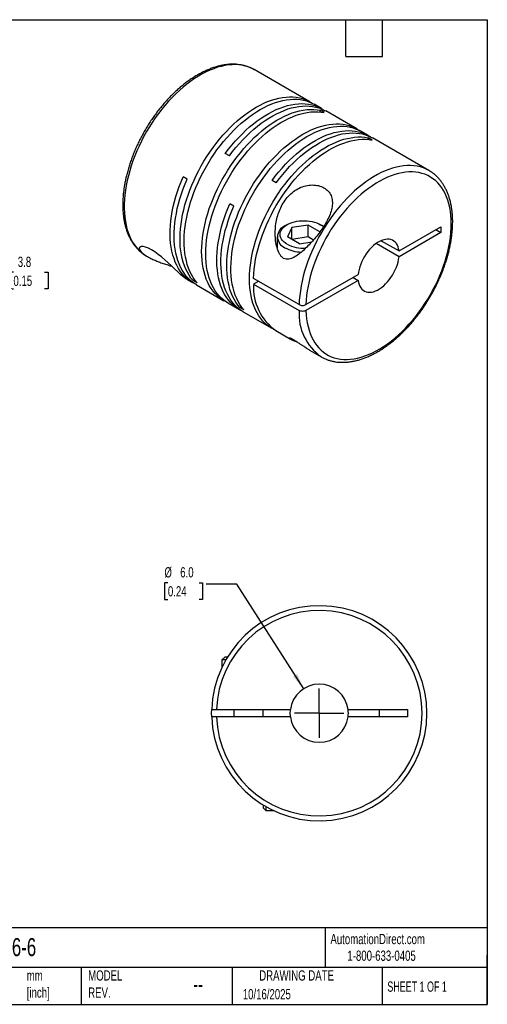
# Model space of a CAD drawing. Header units: millimetres. Extents: x 3 to 137, y 3 to 105.
# Tile 2 of 2: x 88 to 137, y 3 to 105. Entities that reach past the tile are written whole.
import ezdxf

# ---------------------------------------------------------------- set-up
doc = ezdxf.new("R2010")
doc.units = ezdxf.units.MM
doc.header["$LTSCALE"] = 0.5
doc.linetypes.add('SLD-Center', pattern=[19.05, 15.24, -1.27, 1.27, -1.27])
doc.linetypes.add('SLD-Solid', pattern=[0])
doc.layers.add('CENTER', color=40, linetype='SLD-Center')
doc.layers.add('DIMENSIONS', color=140, linetype='SLD-Solid', lineweight=25)
doc.layers.add('TEXT', color=140, linetype='SLD-Solid', lineweight=25)
doc.styles.add('SLDTEXTSTYLE0', font='TXT', dxfattribs={"width": 0.7})
doc.styles.add('SLDTEXTSTYLE1', font='TXT', dxfattribs={"width": 0.65})
doc.dimstyles.new('SLDDIMSTYLE0', dxfattribs={"dimtxt": 1.079004, "dimasz": 1.651, "dimexe": 0, "dimexo": 0.0625, "dimgap": 0.269751, "dimtad": 0, "dimtih": 1, "dimtoh": 1, "dimdec": 1, "dimrnd": 1e-09, "dimzin": 12, "dimdsep": 46, "dimtxsty": 'SLDTEXTSTYLE0', "dimsah": 1, "dimcen": 0.09, "dimadec": 0, "dimazin": 3, "dimtfac": 1, "dimtdec": 1, "dimtmove": 0, "dimatfit": 0, "dimfxl": 0, "dimfrac": 2, "dimtolj": 1, "dimtzin": 12, "dimarcsym": 0})
doc.dimstyles.new('SLDDIMSTYLE3', dxfattribs={"dimtxt": 1.079004, "dimasz": 1.651, "dimexe": 0, "dimexo": 0.0625, "dimgap": 0.269751, "dimtad": 0, "dimtih": 1, "dimtoh": 1, "dimdec": 1, "dimrnd": 1e-09, "dimzin": 4, "dimdsep": 46, "dimtxsty": 'SLDTEXTSTYLE0', "dimsah": 1, "dimcen": 0, "dimadec": 0, "dimazin": 1, "dimtfac": 1, "dimtdec": 1, "dimtofl": 0, "dimtmove": 0, "dimatfit": 3, "dimfxl": 0, "dimfrac": 2, "dimtolj": 1, "dimtzin": 12, "dimarcsym": 0})

# ---------------------------------------------------------------- blocks, each defined once
blk = doc.blocks.new('_D_4')
at = {"layer": 'DIMENSIONS'}
for p, q in [((103.59, 46.67), (103.23, 46.67)), ((103.23, 46.67), (103.23, 44.96)), ((106.8, 46.67), (107.16, 46.67)), ((107.16, 46.67), (107.16, 44.96)), ((110.7, 46.52), (107.52, 46.52)), ((117.59, 35.74), (110.7, 46.52)), ((103.23, 44.96), (103.59, 44.96)), ((107.16, 44.96), (106.8, 44.96))]:
    blk.add_line(p, q, dxfattribs=at)
blk.add_solid([(117.59, 35.74), (116.91, 37.27), (116.49, 36.99)], dxfattribs=at)
at = {"layer": 'DIMENSIONS', "char_height": 1.058, "attachment_point": 1, "style": 'SLDTEXTSTYLE0'}
for s, insert in [('%%c', (103.23, 48.28)), ('6.0', (104.86, 48.28)), ('0.24', (103.59, 46.32))]:
    blk.add_mtext(s, dxfattribs=dict(at, insert=insert))
blk = doc.blocks.new('SW_CENTERMARKSYMBOL_1')
at = {"layer": 'CENTER', "color": 0}
for q in [(0, 2.54), (-2.54, 0), (0, -2.54), (2.54, 0)]:
    blk.add_line((0, 0), q, dxfattribs=at)
blk = doc.blocks.new('_D_6')
at = {"layer": 'DIMENSIONS'}
for p, q in [((85.72, 78.71), (82.54, 78.71)), ((82.54, 78.71), (82.54, 72.87)), ((87.66, 78.71), (87.3, 78.71)), ((87.3, 78.71), (87.3, 77)), ((90.87, 78.71), (91.23, 78.71)), ((91.23, 78.71), (91.23, 77)), ((87.3, 77), (87.66, 77)), ((91.23, 77), (90.87, 77)), ((75.93, 72.87), (84.13, 72.87)), ((76.49, 69.08), (84.13, 69.08)), ((82.54, 69.08), (82.54, 65.9))]:
    blk.add_line(p, q, dxfattribs=at)
for points in [[(82.54, 72.87), (82.79, 74.52), (82.29, 74.52)], [(82.54, 69.08), (82.29, 67.43), (82.79, 67.43)]]:
    blk.add_solid(points, dxfattribs=at)
at = {"layer": 'DIMENSIONS', "char_height": 1.058, "attachment_point": 1, "style": 'SLDTEXTSTYLE0'}
for s, insert in [('3.8', (88.11, 80.32)), ('0.15', (87.66, 78.36))]:
    blk.add_mtext(s, dxfattribs=dict(at, insert=insert))

msp = doc.modelspace()

# ---------------------------------------------------------------- linework, layer by layer
for p, q in [((118.24, 96.29), (112.48, 99.62)), ((119.44, 95.6), (118.66, 96.05)), ((119.72, 95.2), (119.3, 95.44)), ((119.3, 95.26), (119.3, 95.44)), ((123.06, 93.51), (119.86, 95.36)), ((124.27, 92.81), (123.48, 93.27)), ((124.65, 92.35), (124.23, 92.6)), ((124.23, 92.42), (124.23, 92.6)), ((130.51, 89.21), (124.68, 92.57)), ((109.93, 90.73), (109.51, 90.97)), ((105.57, 88.33), (105.16, 88.57)), ((130.51, 89.21), (130.5, 89.21)), ((114.75, 87.95), (114.33, 88.19)), ((110.4, 85.55), (109.98, 85.79)), ((115.87, 83.62), (115.66, 83.49)), ((116.38, 83.32), (115.93, 82.36)), ((118.05, 83.58), (116.38, 83.32)), ((116.38, 82.1), (116.38, 83.32)), ((119.27, 82.88), (118.05, 83.58)), ((118.05, 82.36), (118.05, 83.58)), ((119.55, 83.49), (119.34, 83.62)), ((119.55, 83.49), (119.65, 83.43)), ((127.42, 80.91), (131.75, 83.41)), ((131.75, 83.41), (131.75, 82.8)), ((114.86, 82.37), (114.86, 81.23)), ((117.16, 81.65), (115.93, 82.36)), ((118.05, 82.36), (116.38, 82.1)), ((118.6, 82.04), (118.05, 82.36)), ((131.75, 82.8), (127.42, 80.3)), ((131.22, 83.11), (131.75, 82.8)), ((117.16, 81.65), (118.42, 81.85)), ((127.42, 80.3), (125.05, 81.67)), ((125.58, 81.97), (127.42, 80.91)), ((101.38, 80.39), (101.52, 80.31)), ((101.38, 80.39), (101.39, 80.38)), ((114.84, 81.25), (114.86, 81.27)), ((117.82, 75.37), (123.21, 78.48)), ((105.62, 77.94), (106.12, 77.66)), ((106.18, 77.86), (106.34, 77.95)), ((106.6, 77.62), (106.18, 77.86)), ((106.53, 77.42), (109.37, 75.78)), ((117.12, 75.37), (112.42, 78.08)), ((112.95, 77.78), (112.42, 77.47)), ((112.42, 77.47), (117.12, 74.76)), ((123.21, 77.87), (117.82, 74.76)), ((122.68, 78.18), (123.21, 77.87)), ((109.79, 75.54), (110.94, 74.87)), ((111, 75.07), (111.16, 75.16)), ((111.42, 74.83), (111, 75.07)), ((111.36, 74.63), (114.3, 72.93)), ((114.71, 72.69), (116.24, 71.81)), ((118.2, 70.68), (119.41, 69.98)), ((119.41, 69.98), (119.42, 69.98)), ((109.45, 39.01), (109.15, 38.71)), ((109.15, 38.71), (109.15, 37.92)), ((109.56, 38.71), (109.15, 38.71)), ((109.74, 39.01), (109.45, 39.01)), ((108.61, 33.59), (116.23, 33.59)), ((110.4, 33.59), (110.4, 32.84)), ((113.4, 32.84), (113.4, 33.59)), ((122.18, 33.59), (128.3, 33.59)), ((125.4, 32.84), (125.4, 33.59)), ((128.3, 33.59), (128.3, 32.84)), ((116.23, 32.84), (108.61, 32.84)), ((128.3, 32.84), (122.18, 32.84)), ((113.4, 23.75), (113.4, 23.46)), ((113.4, 23.46), (113.7, 23.16)), ((113.7, 23.57), (113.7, 23.16)), ((113.7, 23.16), (114.49, 23.16))]:
    msp.add_line(p, q)
at = {"flags": 128}
for points in [[(112.48, 99.62), (112.47, 99.62), (112.18, 99.77), (111.88, 99.9), (111.56, 99.99), (111.24, 100.07), (110.9, 100.11), (110.55, 100.14), (110.2, 100.13), (109.83, 100.1), (109.46, 100.04), (109.08, 99.96), (108.7, 99.86), (108.31, 99.72), (107.92, 99.57), (107.52, 99.38), (107.13, 99.18), (106.73, 98.95), (106.33, 98.7), (105.94, 98.42), (105.55, 98.13), (105.16, 97.81), (104.77, 97.48), (104.4, 97.12), (104.02, 96.75), (103.66, 96.36), (103.3, 95.95), (102.96, 95.53), (102.62, 95.09), (102.29, 94.64), (101.98, 94.18), (101.68, 93.71), (101.39, 93.23), (101.12, 92.74), (100.86, 92.24), (100.61, 91.74), (100.39, 91.24), (100.18, 90.73), (99.98, 90.21), (99.81, 89.7), (99.65, 89.19), (99.51, 88.68), (99.39, 88.18), (99.29, 87.68), (99.21, 87.18), (99.15, 86.69), (99.1, 86.21), (99.08, 85.74), (99.08, 85.28), (99.1, 84.84), (99.14, 84.4), (99.2, 83.98), (99.27, 83.58), (99.37, 83.19), (99.49, 82.82), (99.62, 82.47), (99.78, 82.14), (99.95, 81.82), (100.14, 81.53), (100.35, 81.26), (100.57, 81.02), (100.82, 80.79), (101.07, 80.59), (101.34, 80.41), (101.38, 80.39)], [(106.18, 77.86), (105.97, 78.12), (105.77, 78.4), (105.6, 78.71), (105.44, 79.03), (105.29, 79.38), (105.17, 79.74), (105.07, 80.12), (104.98, 80.51), (104.92, 80.93), (104.87, 81.35), (104.85, 81.79), (104.84, 82.25), (104.86, 82.71), (104.89, 83.19), (104.95, 83.67), (105.02, 84.16), (105.11, 84.66), (105.22, 85.16), (105.35, 85.66), (105.5, 86.17), (105.67, 86.68), (105.86, 87.19), (106.06, 87.7), (106.28, 88.2), (106.52, 88.71), (106.77, 89.2), (107.03, 89.69), (107.31, 90.18), (107.61, 90.65), (107.92, 91.11), (108.24, 91.57), (108.57, 92.01), (108.91, 92.43), (109.26, 92.85), (109.62, 93.24), (109.98, 93.62), (110.36, 93.98), (110.74, 94.33), (111.12, 94.65), (111.51, 94.96), (111.9, 95.24), (112.3, 95.5), (112.69, 95.74), (113.09, 95.96), (113.48, 96.15), (113.87, 96.32), (114.26, 96.46), (114.65, 96.58), (115.02, 96.68), (115.4, 96.75), (115.77, 96.79), (116.13, 96.81), (116.48, 96.8), (116.82, 96.77), (117.15, 96.71), (117.47, 96.63), (117.77, 96.52), (118.07, 96.38), (118.35, 96.23), (118.45, 96.16)], [(106.6, 77.62), (106.39, 77.88), (106.19, 78.16), (106.01, 78.47), (105.85, 78.79), (105.71, 79.13), (105.59, 79.5), (105.49, 79.88), (105.4, 80.27), (105.34, 80.69), (105.29, 81.11), (105.27, 81.55), (105.26, 82.01), (105.27, 82.47), (105.31, 82.94), (105.36, 83.43), (105.44, 83.92), (105.53, 84.41), (105.64, 84.92), (105.77, 85.42), (105.92, 85.93), (106.09, 86.44), (106.27, 86.95), (106.48, 87.46), (106.7, 87.96), (106.93, 88.47), (107.18, 88.96), (107.45, 89.45), (107.73, 89.94), (108.03, 90.41), (108.33, 90.87), (108.65, 91.33), (108.98, 91.77), (109.32, 92.19), (109.67, 92.6), (110.03, 93), (110.4, 93.38), (110.77, 93.74), (111.15, 94.09), (111.54, 94.41), (111.93, 94.72), (112.32, 95), (112.71, 95.26), (113.11, 95.5), (113.5, 95.72), (113.9, 95.91), (114.29, 96.08), (114.68, 96.22), (115.06, 96.34), (115.44, 96.44), (115.82, 96.51), (116.18, 96.55), (116.54, 96.57), (116.89, 96.56), (117.23, 96.53), (117.56, 96.47), (117.88, 96.39), (118.19, 96.28), (118.49, 96.14), (118.66, 96.05)], [(109.58, 75.66), (109.48, 75.72), (109.2, 75.88), (108.94, 76.07), (108.69, 76.28), (108.46, 76.52), (108.24, 76.77), (108.04, 77.05), (107.86, 77.35), (107.7, 77.67), (107.55, 78.01), (107.42, 78.37), (107.32, 78.75), (107.23, 79.14), (107.16, 79.55), (107.11, 79.97), (107.08, 80.41), (107.07, 80.86), (107.08, 81.32), (107.11, 81.79), (107.16, 82.27), (107.23, 82.76), (107.32, 83.26), (107.42, 83.76), (107.55, 84.27), (107.7, 84.77), (107.86, 85.28), (108.04, 85.79), (108.24, 86.3), (108.46, 86.81), (108.69, 87.31), (108.94, 87.81), (109.2, 88.3), (109.48, 88.78), (109.77, 89.26), (110.07, 89.73), (110.39, 90.18), (110.72, 90.62), (111.06, 91.05), (111.41, 91.47), (111.76, 91.87), (112.13, 92.25), (112.5, 92.62), (112.88, 92.97), (113.26, 93.3), (113.65, 93.61), (114.04, 93.89), (114.44, 94.16), (114.83, 94.4), (115.23, 94.63), (115.62, 94.82), (116.01, 95), (116.4, 95.15), (116.79, 95.27), (117.17, 95.37), (117.54, 95.45), (117.91, 95.5), (118.27, 95.52), (118.63, 95.52), (118.97, 95.49), (119.3, 95.44)], [(109.51, 90.97), (109.84, 91.41), (110.19, 91.83), (110.54, 92.24), (110.9, 92.63), (111.27, 93.01), (111.64, 93.37), (112.02, 93.71), (112.41, 94.03), (112.8, 94.33), (113.19, 94.61), (113.59, 94.86), (113.98, 95.1), (114.38, 95.31), (114.77, 95.5), (115.16, 95.66), (115.55, 95.8), (115.93, 95.91), (116.31, 96), (116.68, 96.07), (117.05, 96.1), (117.41, 96.12), (117.75, 96.1), (118.09, 96.06), (118.42, 96), (118.74, 95.91), (119.04, 95.8), (119.33, 95.66), (119.61, 95.49), (119.65, 95.47)], [(109.93, 90.73), (110.26, 91.17), (110.6, 91.59), (110.96, 92), (111.32, 92.39), (111.69, 92.77), (112.06, 93.13), (112.44, 93.47), (112.83, 93.79), (113.22, 94.09), (113.61, 94.36), (114, 94.62), (114.4, 94.86), (114.79, 95.07), (115.19, 95.25), (115.58, 95.42), (115.96, 95.56), (116.35, 95.67), (116.73, 95.76), (117.1, 95.82), (117.47, 95.86), (117.82, 95.88), (118.17, 95.86), (118.51, 95.82), (118.84, 95.76), (119.15, 95.67), (119.46, 95.56), (119.75, 95.42), (119.86, 95.36)], [(109.79, 75.54), (109.62, 75.64), (109.35, 75.83), (109.11, 76.04), (108.87, 76.27), (108.66, 76.53), (108.46, 76.81), (108.28, 77.11), (108.11, 77.43), (107.97, 77.77), (107.84, 78.13), (107.73, 78.51), (107.65, 78.9), (107.58, 79.31), (107.53, 79.73), (107.5, 80.17), (107.49, 80.62), (107.5, 81.08), (107.53, 81.55), (107.58, 82.03), (107.65, 82.52), (107.73, 83.02), (107.84, 83.52), (107.97, 84.02), (108.11, 84.53), (108.28, 85.04), (108.46, 85.55), (108.66, 86.06), (108.87, 86.57), (109.11, 87.07), (109.35, 87.57), (109.62, 88.06), (109.9, 88.54), (110.19, 89.02), (110.49, 89.49), (110.81, 89.94), (111.14, 90.38), (111.48, 90.81), (111.82, 91.23), (112.18, 91.63), (112.55, 92.01), (112.92, 92.38), (113.3, 92.73), (113.68, 93.06), (114.07, 93.36), (114.46, 93.65), (114.85, 93.92), (115.25, 94.16), (115.64, 94.38), (116.04, 94.58), (116.43, 94.76), (116.82, 94.91), (117.21, 95.03), (117.59, 95.13), (117.96, 95.21), (118.33, 95.26), (118.69, 95.28), (119.04, 95.28), (119.39, 95.25), (119.72, 95.2)], [(111, 75.07), (110.79, 75.33), (110.6, 75.62), (110.42, 75.92), (110.26, 76.25), (110.12, 76.59), (109.99, 76.95), (109.89, 77.33), (109.81, 77.73), (109.74, 78.14), (109.7, 78.57), (109.67, 79.01), (109.67, 79.46), (109.68, 79.93), (109.71, 80.4), (109.77, 80.88), (109.84, 81.37), (109.93, 81.87), (110.05, 82.37), (110.18, 82.88), (110.33, 83.39), (110.49, 83.9), (110.68, 84.41), (110.88, 84.91), (111.1, 85.42), (111.34, 85.92), (111.59, 86.42), (111.86, 86.91), (112.14, 87.39), (112.43, 87.87), (112.74, 88.33), (113.06, 88.78), (113.39, 89.22), (113.73, 89.65), (114.08, 90.06), (114.44, 90.46), (114.81, 90.84), (115.18, 91.2), (115.56, 91.54), (115.94, 91.87), (116.33, 92.17), (116.73, 92.46), (117.12, 92.72), (117.51, 92.96), (117.91, 93.17), (118.3, 93.37), (118.69, 93.54), (119.08, 93.68), (119.47, 93.8), (119.85, 93.89), (120.22, 93.96), (120.59, 94.01), (120.95, 94.03), (121.3, 94.02), (121.64, 93.99), (121.97, 93.93), (122.29, 93.84), (122.6, 93.73), (122.89, 93.6), (123.17, 93.44), (123.27, 93.38)], [(111.42, 74.83), (111.21, 75.09), (111.01, 75.38), (110.84, 75.68), (110.68, 76.01), (110.53, 76.35), (110.41, 76.71), (110.31, 77.09), (110.22, 77.49), (110.16, 77.9), (110.11, 78.33), (110.09, 78.77), (110.08, 79.22), (110.1, 79.69), (110.13, 80.16), (110.18, 80.64), (110.26, 81.13), (110.35, 81.63), (110.46, 82.13), (110.59, 82.64), (110.74, 83.15), (110.91, 83.66), (111.1, 84.17), (111.3, 84.67), (111.52, 85.18), (111.76, 85.68), (112.01, 86.18), (112.27, 86.67), (112.55, 87.15), (112.85, 87.62), (113.16, 88.09), (113.47, 88.54), (113.81, 88.98), (114.15, 89.41), (114.5, 89.82), (114.86, 90.22), (115.22, 90.6), (115.6, 90.96), (115.98, 91.3), (116.36, 91.63), (116.75, 91.93), (117.14, 92.22), (117.54, 92.48), (117.93, 92.72), (118.33, 92.93), (118.72, 93.13), (119.11, 93.29), (119.5, 93.44), (119.88, 93.56), (120.26, 93.65), (120.64, 93.72), (121.01, 93.77), (121.36, 93.79), (121.72, 93.78), (122.06, 93.74), (122.39, 93.69), (122.71, 93.6), (123.01, 93.49), (123.31, 93.36), (123.48, 93.27)], [(114.51, 72.82), (114.41, 72.87), (114.13, 73.04), (113.87, 73.22), (113.62, 73.44), (113.39, 73.67), (113.17, 73.93), (112.97, 74.21), (112.79, 74.51), (112.63, 74.83), (112.48, 75.17), (112.35, 75.53), (112.25, 75.9), (112.16, 76.29), (112.09, 76.7), (112.04, 77.13), (112.01, 77.57), (112, 78.02), (112.01, 78.48), (112.04, 78.95), (112.09, 79.43), (112.16, 79.92), (112.25, 80.41), (112.35, 80.91), (112.48, 81.42), (112.63, 81.93), (112.79, 82.44), (112.97, 82.95), (113.17, 83.46), (113.39, 83.96), (113.62, 84.46), (113.87, 84.96), (114.13, 85.45), (114.41, 85.94), (114.7, 86.41), (115, 86.88), (115.32, 87.34), (115.65, 87.78), (115.99, 88.21), (116.34, 88.62), (116.69, 89.02), (117.06, 89.41), (117.43, 89.77), (117.81, 90.12), (118.19, 90.45), (118.58, 90.76), (118.97, 91.05), (119.37, 91.31), (119.76, 91.56), (120.15, 91.78), (120.55, 91.98), (120.94, 92.15), (121.33, 92.3), (121.72, 92.43), (122.1, 92.53), (122.47, 92.6), (122.84, 92.65), (123.2, 92.68), (123.56, 92.68), (123.9, 92.65), (124.23, 92.6)], [(114.33, 88.19), (114.66, 88.62), (115.01, 89.05), (115.36, 89.46), (115.72, 89.85), (116.09, 90.23), (116.47, 90.58), (116.85, 90.92), (117.23, 91.24), (117.62, 91.54), (118.01, 91.82), (118.41, 92.08), (118.8, 92.31), (119.2, 92.52), (119.59, 92.71), (119.98, 92.88), (120.37, 93.01), (120.75, 93.13), (121.13, 93.22), (121.51, 93.28), (121.87, 93.32), (122.23, 93.33), (122.58, 93.32), (122.92, 93.28), (123.24, 93.22), (123.56, 93.13), (123.86, 93.01), (124.16, 92.87), (124.43, 92.71), (124.47, 92.69)], [(114.75, 87.95), (115.08, 88.38), (115.43, 88.81), (115.78, 89.22), (116.14, 89.61), (116.51, 89.98), (116.88, 90.34), (117.26, 90.68), (117.65, 91), (118.04, 91.3), (118.43, 91.58), (118.83, 91.84), (119.22, 92.07), (119.61, 92.28), (120.01, 92.47), (120.4, 92.63), (120.79, 92.77), (121.17, 92.89), (121.55, 92.98), (121.92, 93.04), (122.29, 93.08), (122.65, 93.09), (122.99, 93.08), (123.33, 93.04), (123.66, 92.98), (123.98, 92.89), (124.28, 92.77), (124.57, 92.63), (124.68, 92.57)], [(112.42, 78.08), (112.44, 78.56), (112.49, 79.04), (112.55, 79.53), (112.63, 80.03), (112.74, 80.53), (112.86, 81.04), (113, 81.55), (113.16, 82.06), (113.34, 82.57), (113.54, 83.09), (113.75, 83.6), (113.98, 84.11), (114.23, 84.61), (114.49, 85.11), (114.76, 85.6), (115.06, 86.08), (115.36, 86.55), (115.68, 87.01), (116.01, 87.46), (116.34, 87.9), (116.69, 88.32), (117.05, 88.72), (117.42, 89.11), (117.79, 89.48), (118.18, 89.84), (118.56, 90.17), (118.95, 90.48), (119.35, 90.78), (119.74, 91.05), (120.14, 91.3), (120.54, 91.52), (120.94, 91.72), (121.33, 91.9), (121.72, 92.05), (122.11, 92.18), (122.5, 92.28), (122.88, 92.36), (123.25, 92.41), (123.61, 92.44), (123.97, 92.43), (124.31, 92.41), (124.65, 92.35)], [(130.5, 89.21), (130.23, 89.35), (129.93, 89.48), (129.62, 89.58), (129.3, 89.65), (128.96, 89.7), (128.61, 89.73), (128.26, 89.72), (127.89, 89.7), (127.52, 89.64), (127.15, 89.56), (126.76, 89.46), (126.37, 89.33), (125.98, 89.17), (125.59, 88.99), (125.19, 88.79), (124.79, 88.56), (124.4, 88.31), (124, 88.04), (123.61, 87.75), (123.22, 87.43), (122.84, 87.1), (122.46, 86.74), (122.09, 86.37), (121.72, 85.98), (121.36, 85.58), (121.02, 85.16), (120.68, 84.72), (120.35, 84.27), (120.04, 83.81), (119.73, 83.34), (119.45, 82.86), (119.17, 82.37), (118.91, 81.88), (118.66, 81.38), (118.44, 80.87), (118.22, 80.36), (118.03, 79.85), (117.85, 79.34), (117.69, 78.82), (117.55, 78.32), (117.43, 77.81), (117.33, 77.31), (117.25, 76.81), (117.18, 76.32), (117.14, 75.84), (117.12, 75.37)], [(106.33, 77.54), (106.07, 77.69), (105.79, 77.86), (105.54, 78.07), (105.3, 78.29), (105.07, 78.54), (104.87, 78.82), (104.68, 79.11), (104.5, 79.43), (104.35, 79.76), (104.22, 80.12), (104.1, 80.49), (104, 80.88), (103.93, 81.29), (103.87, 81.71), (103.83, 82.15), (103.82, 82.6), (103.82, 83.06), (103.85, 83.53), (103.89, 84.01), (103.95, 84.5), (104.04, 85), (104.14, 85.5), (104.26, 86.01), (104.41, 86.52), (104.57, 87.04), (104.75, 87.55), (104.94, 88.06), (105.16, 88.57)], [(117.82, 74.76), (117.85, 74.33), (117.89, 73.91), (117.95, 73.5), (118.04, 73.11), (118.14, 72.74), (118.26, 72.38), (118.4, 72.05), (118.56, 71.73), (118.74, 71.44), (118.94, 71.16), (119.15, 70.91), (119.38, 70.68), (119.62, 70.47), (119.88, 70.29), (120.16, 70.13), (120.44, 70), (120.75, 69.89), (121.06, 69.81), (121.38, 69.75), (121.72, 69.72), (122.06, 69.72), (122.42, 69.74), (122.78, 69.78), (123.15, 69.85), (123.52, 69.95), (123.9, 70.08), (124.28, 70.22), (124.67, 70.4), (125.06, 70.59), (125.45, 70.81), (125.83, 71.06), (126.22, 71.32), (126.6, 71.61), (126.98, 71.92), (127.36, 72.25), (127.73, 72.59), (128.09, 72.96), (128.45, 73.34), (128.8, 73.74), (129.14, 74.15), (129.47, 74.58), (129.78, 75.02), (130.09, 75.48), (130.38, 75.94), (130.66, 76.41), (130.92, 76.89), (131.17, 77.38), (131.41, 77.87), (131.63, 78.37), (131.83, 78.87), (132.01, 79.37), (132.17, 79.87), (132.32, 80.37), (132.45, 80.87), (132.56, 81.36), (132.65, 81.85), (132.72, 82.33), (132.77, 82.8), (132.8, 83.26), (132.81, 83.72), (132.8, 84.16), (132.77, 84.59), (132.72, 85), (132.65, 85.4), (132.56, 85.79), (132.45, 86.16), (132.32, 86.51), (132.17, 86.84), (132.01, 87.15), (131.83, 87.43), (131.63, 87.7), (131.41, 87.95), (131.17, 88.17), (130.92, 88.37), (130.66, 88.54), (130.38, 88.69), (130.09, 88.82), (129.78, 88.92), (129.47, 88.99), (129.14, 89.04), (128.8, 89.07), (128.45, 89.06), (128.09, 89.03), (127.73, 88.98), (127.36, 88.9), (126.98, 88.79), (126.6, 88.66), (126.22, 88.51), (125.83, 88.33), (125.45, 88.12), (125.06, 87.89), (124.67, 87.64), (124.28, 87.37), (123.9, 87.08), (123.52, 86.76), (123.15, 86.43), (122.78, 86.07), (122.42, 85.7), (122.06, 85.32), (121.72, 84.91), (121.38, 84.49), (121.06, 84.06), (120.75, 83.62), (120.44, 83.16), (120.16, 82.69), (119.88, 82.22), (119.62, 81.74), (119.38, 81.25), (119.15, 80.75), (118.94, 80.26), (118.74, 79.76), (118.56, 79.26), (118.4, 78.75), (118.26, 78.26), (118.14, 77.76), (118.04, 77.27), (117.95, 76.78), (117.89, 76.3), (117.85, 75.83), (117.82, 75.37)], [(106.53, 77.42), (106.43, 77.48), (106.16, 77.66), (105.91, 77.87), (105.67, 78.1), (105.45, 78.35), (105.25, 78.63), (105.06, 78.92), (104.9, 79.24), (104.75, 79.57), (104.62, 79.93), (104.5, 80.3), (104.41, 80.69), (104.34, 81.09), (104.28, 81.51), (104.25, 81.95), (104.23, 82.4), (104.24, 82.86), (104.27, 83.33), (104.31, 83.8), (104.38, 84.29), (104.46, 84.79), (104.56, 85.29), (104.69, 85.79), (104.83, 86.3), (104.99, 86.81), (105.17, 87.32), (105.36, 87.83), (105.57, 88.33)], [(111.15, 74.76), (111.11, 74.78), (110.83, 74.94), (110.56, 75.12), (110.31, 75.33), (110.08, 75.56), (109.86, 75.81), (109.65, 76.08), (109.47, 76.38), (109.3, 76.69), (109.15, 77.03), (109.02, 77.38), (108.91, 77.76), (108.82, 78.15), (108.74, 78.55), (108.69, 78.97), (108.65, 79.41), (108.64, 79.85), (108.65, 80.31), (108.67, 80.78), (108.72, 81.26), (108.78, 81.75), (108.87, 82.24), (108.97, 82.74), (109.09, 83.25), (109.23, 83.75), (109.39, 84.26), (109.57, 84.77), (109.77, 85.28), (109.98, 85.79)], [(111.36, 74.63), (111.25, 74.7), (110.98, 74.88), (110.73, 75.09), (110.49, 75.31), (110.27, 75.57), (110.07, 75.84), (109.89, 76.14), (109.72, 76.45), (109.57, 76.79), (109.44, 77.14), (109.33, 77.52), (109.23, 77.9), (109.16, 78.31), (109.11, 78.73), (109.07, 79.17), (109.06, 79.61), (109.06, 80.07), (109.09, 80.54), (109.13, 81.02), (109.2, 81.51), (109.28, 82), (109.39, 82.5), (109.51, 83.01), (109.65, 83.51), (109.81, 84.02), (109.99, 84.53), (110.18, 85.04), (110.4, 85.55)], [(115.87, 81.62), (115.7, 81.73), (115.54, 81.85), (115.41, 81.99), (115.31, 82.13), (115.23, 82.28), (115.18, 82.43), (115.16, 82.58), (115.16, 82.73), (115.2, 82.88), (115.26, 83.03), (115.36, 83.18), (115.47, 83.31), (115.62, 83.44), (115.78, 83.56), (115.97, 83.67), (116.18, 83.77), (116.4, 83.85), (116.64, 83.92), (116.89, 83.97), (117.14, 84.01), (117.41, 84.03), (117.67, 84.03), (117.94, 84.02), (118.2, 83.99), (118.45, 83.94), (118.69, 83.88), (118.93, 83.81), (119.14, 83.72), (119.34, 83.62), (119.52, 83.5), (119.64, 83.41)], [(105.62, 77.94), (105.61, 77.95), (105.45, 78.05), (105.28, 78.17), (105.09, 78.32), (104.89, 78.49), (104.6, 78.75), (104.27, 79.06), (103.96, 79.36), (103.62, 79.68), (103.28, 79.98), (102.93, 80.29), (102.58, 80.56), (102.23, 80.81), (101.9, 81.02), (101.58, 81.19), (101.29, 81.3), (101.03, 81.36), (100.82, 81.37), (100.68, 81.31), (100.63, 81.21), (100.66, 81.06), (100.73, 80.95), (100.82, 80.83), (100.96, 80.7), (101.12, 80.57), (101.12, 80.57)], [(127.42, 80.91), (127.38, 81.13), (127.32, 81.33), (127.25, 81.52), (127.15, 81.68), (127.04, 81.82), (126.9, 81.93), (126.76, 82.02), (126.59, 82.08), (126.42, 82.12), (126.23, 82.13), (126.04, 82.11), (125.84, 82.07), (125.63, 82), (125.42, 81.9), (125.21, 81.78), (125, 81.63), (124.79, 81.46), (124.59, 81.27), (124.39, 81.07), (124.21, 80.84), (124.03, 80.6), (123.87, 80.35), (123.72, 80.09), (123.59, 79.83), (123.48, 79.56), (123.38, 79.28), (123.3, 79.01), (123.25, 78.74), (123.21, 78.48)], [(123.21, 77.87), (123.25, 77.65), (123.3, 77.45), (123.38, 77.27), (123.48, 77.1), (123.59, 76.97), (123.72, 76.85), (123.87, 76.76), (124.03, 76.7), (124.21, 76.66), (124.39, 76.65), (124.59, 76.67), (124.79, 76.71), (125, 76.79), (125.21, 76.88), (125.42, 77.01), (125.63, 77.15), (125.84, 77.32), (126.04, 77.51), (126.23, 77.71), (126.42, 77.94), (126.59, 78.18), (126.76, 78.43), (126.9, 78.69), (127.04, 78.95), (127.15, 79.23), (127.25, 79.5), (127.32, 79.77), (127.38, 80.04), (127.42, 80.3)], [(108.11, 32.84), (108.1, 33.21), (108.11, 33.59)], [(116.2, 33.21), (116.22, 33.5), (116.23, 33.59)], [(116.23, 32.84), (116.22, 32.92), (116.2, 33.21)]]:
    msp.add_lwpolyline(points, dxfattribs=at)
for centre, radius, start, end in [((116.09, 82.37), 1.2, 110.9441, 249.072), ((117.57, 84.84), 3.64, 242.2913, 273.8571), ((117.47, 84.58), 3.79, 241.487, 268.1796), ((117.9, 77.16), 5.49, 176.8035, 234.5018), ((122.48, 74.39), 5.37, 176.0923, 235.213), ((119.2, 33.21), 11.1, 181.936, 178.064), ((119.2, 33.21), 10.6, 182.0274, 177.9726), ((119.2, 33.21), 3, 7.1808, 172.8192), ((119.2, 33.21), 3, 352.8192, 7.1808), ((119.2, 33.21), 3, 187.1808, 352.8192)]:
    msp.add_arc(centre, radius, start, end)
for points, knots in [([(112.48, 99.61), (112.44, 99.64), (112.3, 99.72), (112.07, 99.83), (111.77, 99.95), (111.46, 100.04), (111.13, 100.11), (110.8, 100.16), (110.46, 100.18), (110.12, 100.18), (109.76, 100.16), (109.4, 100.11), (109.03, 100.04), (108.66, 99.95), (108.28, 99.83), (107.9, 99.69), (107.52, 99.53), (107.13, 99.34), (106.75, 99.14), (106.37, 98.91), (105.99, 98.66), (105.61, 98.39), (105.23, 98.11), (104.86, 97.8), (104.5, 97.48), (104.14, 97.14), (103.78, 96.78), (103.44, 96.41), (103.1, 96.03), (102.77, 95.63), (102.45, 95.22), (102.14, 94.79), (101.84, 94.36), (101.55, 93.92), (101.28, 93.46), (101.02, 93), (100.77, 92.53), (100.53, 92.06), (100.31, 91.58), (100.1, 91.1), (99.91, 90.62), (99.74, 90.13), (99.58, 89.65), (99.44, 89.16), (99.31, 88.68), (99.2, 88.2), (99.11, 87.72), (99.04, 87.25), (98.99, 86.79), (98.95, 86.33), (98.93, 85.88), (98.93, 85.43), (98.95, 85), (98.99, 84.58), (99.05, 84.17), (99.12, 83.77), (99.22, 83.39), (99.33, 83.03), (99.46, 82.67), (99.61, 82.34), (99.78, 82.03), (99.96, 81.73), (100.16, 81.45), (100.38, 81.2), (100.61, 80.96), (100.86, 80.74), (101.12, 80.55), (101.29, 80.43), (101.39, 80.38), (101.39, 80.38)], [0, 0, 0, 0, 0.006853, 0.021597, 0.036345, 0.051119, 0.065938, 0.080818, 0.095772, 0.110803, 0.125912, 0.141094, 0.156342, 0.171646, 0.186994, 0.202376, 0.217782, 0.233203, 0.248633, 0.264065, 0.279496, 0.294922, 0.310341, 0.325753, 0.341158, 0.356554, 0.371942, 0.387324, 0.402699, 0.418068, 0.433432, 0.448792, 0.464148, 0.479502, 0.494855, 0.510208, 0.525561, 0.540915, 0.556271, 0.57163, 0.586994, 0.602362, 0.617736, 0.633117, 0.648505, 0.663902, 0.679308, 0.694724, 0.710149, 0.725584, 0.741028, 0.756479, 0.771937, 0.787397, 0.802855, 0.818303, 0.833734, 0.849139, 0.864507, 0.879826, 0.895085, 0.910273, 0.925382, 0.940409, 0.955355, 0.970227, 0.985038, 0.999806, 1, 1, 1, 1]), ([(119.42, 69.98), (119.48, 69.94), (119.64, 69.85), (119.9, 69.74), (120.2, 69.63), (120.51, 69.54), (120.84, 69.47), (121.17, 69.43), (121.51, 69.42), (121.86, 69.42), (122.22, 69.45), (122.58, 69.5), (122.95, 69.58), (123.33, 69.68), (123.71, 69.8), (124.09, 69.95), (124.47, 70.12), (124.85, 70.31), (125.24, 70.52), (125.62, 70.75), (126, 71), (126.38, 71.28), (126.75, 71.57), (127.12, 71.88), (127.48, 72.21), (127.84, 72.55), (128.19, 72.91), (128.54, 73.28), (128.87, 73.67), (129.2, 74.08), (129.52, 74.49), (129.83, 74.92), (130.12, 75.35), (130.41, 75.8), (130.68, 76.25), (130.94, 76.72), (131.18, 77.19), (131.42, 77.66), (131.63, 78.14), (131.84, 78.62), (132.02, 79.1), (132.19, 79.59), (132.35, 80.08), (132.49, 80.56), (132.61, 81.04), (132.71, 81.52), (132.8, 82), (132.86, 82.47), (132.91, 82.93), (132.94, 83.39), (132.96, 83.84), (132.95, 84.28), (132.93, 84.71), (132.88, 85.13), (132.82, 85.53), (132.74, 85.92), (132.64, 86.3), (132.52, 86.67), (132.39, 87.01), (132.23, 87.34), (132.06, 87.65), (131.87, 87.94), (131.67, 88.22), (131.45, 88.47), (131.22, 88.7), (130.97, 88.91), (130.73, 89.08), (130.57, 89.17), (130.5, 89.21)], [0, 0, 0, 0, 0.009802, 0.024559, 0.039325, 0.054122, 0.06897, 0.083882, 0.098869, 0.113934, 0.129076, 0.144291, 0.159568, 0.174898, 0.19027, 0.205673, 0.221098, 0.236537, 0.251982, 0.267429, 0.282872, 0.298311, 0.313743, 0.329167, 0.344583, 0.359992, 0.375393, 0.390787, 0.406174, 0.421556, 0.436933, 0.452306, 0.467676, 0.483044, 0.498411, 0.513778, 0.529145, 0.544514, 0.559885, 0.575259, 0.590638, 0.606022, 0.621412, 0.636809, 0.652214, 0.667627, 0.68305, 0.698482, 0.713924, 0.729375, 0.744836, 0.760303, 0.775776, 0.791251, 0.80672, 0.822179, 0.837619, 0.85303, 0.868401, 0.88372, 0.898975, 0.914157, 0.929259, 0.944279, 0.959218, 0.974087, 0.988899, 1, 1, 1, 1]), ([(115.52, 80.15), (115.69, 80.06), (115.88, 80.03), (116.15, 80.08), (116.24, 80.1), (116.41, 80.17), (116.5, 80.21), (116.75, 80.34), (116.92, 80.45), (117.24, 80.7), (117.4, 80.83), (117.87, 81.26), (118.19, 81.58), (118.79, 82.26), (119.08, 82.62), (119.64, 83.4), (119.89, 83.8), (120.2, 84.43), (120.29, 84.64), (120.44, 85.06), (120.49, 85.27), (120.55, 85.68), (120.56, 85.88), (120.53, 86.27), (120.49, 86.45), (120.34, 86.79), (120.25, 86.94), (120, 87.21), (119.85, 87.33), (119.51, 87.53), (119.32, 87.6), (118.91, 87.7), (118.7, 87.72), (118.25, 87.72), (118.03, 87.69), (117.58, 87.59), (117.35, 87.51), (116.93, 87.3), (116.73, 87.18), (116.35, 86.89), (116.17, 86.73), (115.85, 86.38), (115.7, 86.19), (115.44, 85.79), (115.33, 85.59), (115.03, 84.95), (114.88, 84.51), (114.69, 83.58), (114.65, 83.11), (114.66, 82.41), (114.67, 82.17), (114.73, 81.71), (114.78, 81.48), (114.9, 81.03), (114.99, 80.81), (115.15, 80.52), (115.21, 80.43), (115.36, 80.27), (115.43, 80.2), (115.52, 80.15)], [0, 0, 0, 0, 0.03125, 0.03125, 0.046875, 0.046875, 0.0625, 0.0625, 0.09375, 0.09375, 0.125, 0.125, 0.1875, 0.1875, 0.25, 0.25, 0.3125, 0.3125, 0.34375, 0.34375, 0.375, 0.375, 0.40625, 0.40625, 0.4375, 0.4375, 0.46875, 0.46875, 0.5, 0.5, 0.53125, 0.53125, 0.5625, 0.5625, 0.59375, 0.59375, 0.625, 0.625, 0.65625, 0.65625, 0.6875, 0.6875, 0.71875, 0.71875, 0.75, 0.75, 0.8125, 0.8125, 0.875, 0.875, 0.90625, 0.90625, 0.9375, 0.9375, 0.96875, 0.96875, 0.984375, 0.984375, 1, 1, 1, 1]), ([(101.12, 80.57), (101.24, 80.49), (101.48, 80.32), (101.9, 80.1), (102.33, 79.91), (102.76, 79.74), (103.22, 79.58), (103.62, 79.45), (103.87, 79.38), (103.96, 79.36)], [0, 0, 0, 0, 0.178852, 0.361026, 0.501234, 0.64146, 0.785879, 0.930287, 1, 1, 1, 1]), ([(117.12, 75.37), (117.21, 75.32), (117.34, 75.29), (117.6, 75.29), (117.73, 75.32), (117.82, 75.37)], [0, 0, 0, 0, 0.5, 0.5, 1, 1, 1, 1]), ([(117.82, 74.76), (117.73, 74.71), (117.6, 74.68), (117.34, 74.68), (117.21, 74.71), (117.12, 74.76)], [0, 0, 0, 0, 0.5, 0.5, 1, 1, 1, 1]), ([(116.55, 71.74), (116.51, 71.77), (116.43, 71.81), (116.33, 71.86), (116.25, 71.9), (116.18, 71.92), (116.12, 71.93), (116.1, 71.92), (116.12, 71.89), (116.19, 71.84), (116.33, 71.76), (116.51, 71.68), (116.7, 71.6), (116.84, 71.54), (116.91, 71.52)], [0, 0, 0, 0, 0.0474029, 0.0960747, 0.1461345, 0.208628, 0.2726585, 0.366652, 0.4629715, 0.586072, 0.7123337, 0.8152427, 0.9201393, 1, 1, 1, 1]), ([(118.2, 70.68), (118.12, 70.73), (117.94, 70.83), (117.67, 71.01), (117.4, 71.19), (117.18, 71.34), (116.99, 71.46), (116.84, 71.56), (116.68, 71.66), (116.59, 71.72), (116.55, 71.74)], [0, 0, 0, 0, 0.16409, 0.369428, 0.507694, 0.64922, 0.735568, 0.823718, 0.910208, 1, 1, 1, 1]), ([(108.11, 33.59), (108.11, 33.59), (108.17, 33.59), (108.35, 33.59), (108.48, 33.59), (108.61, 33.59)], [0, 0, 0, 0, 0.5, 0.5, 1, 1, 1, 1]), ([(108.61, 32.84), (108.48, 32.84), (108.35, 32.84), (108.17, 32.84), (108.11, 32.84), (108.11, 32.84)], [0, 0, 0, 0, 0.5, 0.5, 1, 1, 1, 1])]:
    msp.add_open_spline(points, degree=3, knots=knots)
at = {"layer": 'TEXT'}
for p, q in [((3.17, 104.77), (136.52, 104.77)), ((121.92, 100.97), (121.92, 104.77)), ((125.73, 100.97), (125.73, 104.77)), ((136.52, 104.77), (136.52, 3.17)), ((121.92, 100.97), (125.73, 100.97)), ((136.52, 11.06), (3.17, 11.06)), ((119.79, 11.06), (119.79, 6.98)), ((136.52, 3.17), (136.52, 8.26)), ((136.52, 6.98), (3.17, 6.98)), ((94.65, 6.98), (94.65, 3.17)), ((110.23, 6.98), (110.23, 3.17)), ((125.67, 6.98), (125.67, 3.17)), ((3.17, 3.17), (136.52, 3.17))]:
    msp.add_line(p, q, dxfattribs=at)

# ---------------------------------------------------------------- block references
at = {"layer": 'CENTER'}
msp.add_blockref('SW_CENTERMARKSYMBOL_1', (119.2, 33.21), dxfattribs=at)

# ---------------------------------------------------------------- texts
at = {"layer": 'TEXT'}
for s, insert, char_height, attachment_point, style in [('AutomationDirect.com', (120.35, 10.44), 1.0583, 1, 'SLDTEXTSTYLE0'), ('SRB-22C-6-6', (79.6, 10), 1.8521, 1, 'SLDTEXTSTYLE0'), ('1-800-633-0405', (122.1, 8.72), 1.0583, 1, 'SLDTEXTSTYLE0'), ('mm^J[inch]', (89.03, 6.68), 1.058, 1, 'SLDTEXTSTYLE0'), ('MODEL ^JREV.', (95.37, 6.68), 1.0583, 1, 'SLDTEXTSTYLE0'), ('DRAWING DATE', (116.86, 6.68), 1.0583, 2, 'SLDTEXTSTYLE0'), ('--', (106.21, 6.04), 1.587, 1, 'SLDTEXTSTYLE0'), ('SHEET 1 OF 1', (126.22, 5.53), 1.0583, 1, 'SLDTEXTSTYLE1'), ('10/16/2025', (111.31, 4.75), 1.058, 1, 'SLDTEXTSTYLE0')]:
    msp.add_mtext(s, dxfattribs=dict(at, insert=insert, char_height=char_height, attachment_point=attachment_point, style=style))

# ---------------------------------------------------------------- dimensions: what is measured, and where the dimension line sits
at = {"layer": 'DIMENSIONS'}
dim = msp.add_linear_dim(base=(82.54, 72.87), p1=(75.86, 69.08), p2=(75.3, 72.87), angle=90, dimstyle='SLDDIMSTYLE0', dxfattribs=at)
dim.commit()
dim.dimension.update_dxf_attribs({"geometry": '_D_6', "text_midpoint": (82.54, 78.71), "dimtype": 160})
dim = msp.add_diameter_dim_2p(p1=(120.82, 30.68), p2=(117.59, 35.74), dimstyle='SLDDIMSTYLE3', dxfattribs=at)
dim.commit()
dim.dimension.update_dxf_attribs({"geometry": '_D_4', "text_midpoint": (105.2, 46.52), "dimtype": 163})

doc.saveas('drawing.dxf')
